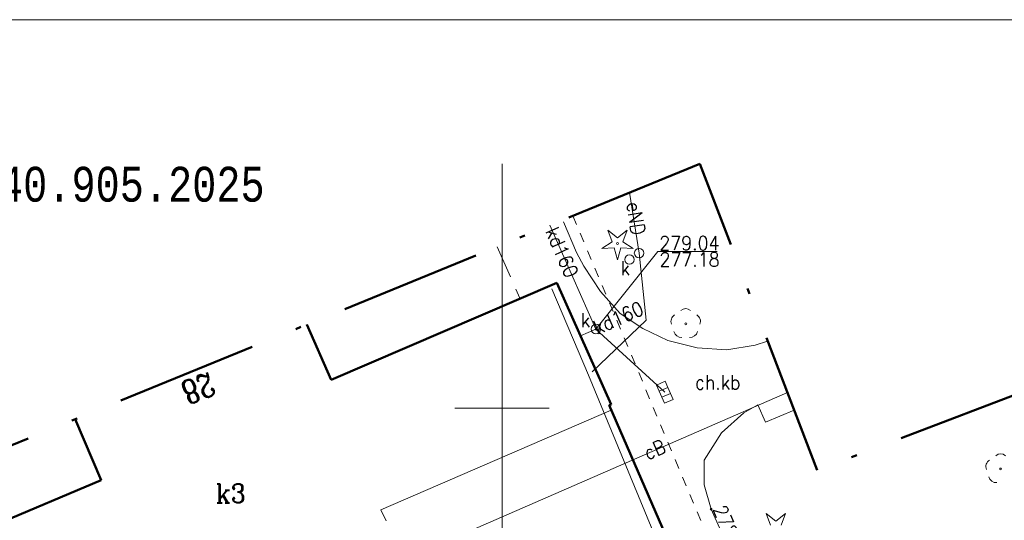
# Model space of a CAD drawing. Extents: x 6586740 to 6586888, y 5577511 to 5577721.
# Tile 5 of 7: x 6586774 to 6586827, y 5577694 to 5577721. Entities that reach past the tile are written whole.
import ezdxf
from ezdxf.enums import TextEntityAlignment as Align

# ---------------------------------------------------------------- set-up
doc = ezdxf.new("R2010")
doc.units = 0
doc.header["$MEASUREMENT"] = 0
for name, pattern in [('0.5_0.5', [1, 0.5, -0.5]), ('SKARP1000', [2.45, 1.75, -0.7]), ('ZAKRES500', [12.8, 7.5, -2.5, 0.3, -2.5])]:
    doc.linetypes.add(name, pattern=pattern)
for name, color, linetype, lineweight in [('312-BUDYNEK', 7, 'Continuous', 0), ('312-BUDYNEK EWIDENCYJNY', 7, 'Continuous', 0), ('CO PRZEW.', 7, 'Continuous', 0), ('ENN PRZEWÓD', 7, 'Continuous', 0), ('GRANICZNIK', 7, 'Continuous', 0), ('K PRZEW.', 7, 'Continuous', 0), ('MOSTY', 7, 'Continuous', 0), ('OPIS BUDYNKÓW', 7, 'Continuous', 0), ('OSNOWA', 7, 'Continuous', 0), ('PIKIETA', 7, 'Continuous', 0), ('SZKIC PODST.', 7, 'Continuous', 0), ('ZIELEÑ', 7, 'Continuous', 0)]:
    doc.layers.add(name, color=color, linetype=linetype, lineweight=lineweight)
doc.styles.add('MONOTXT', font='MONOTXT')
doc.styles.add('ROMANC', font='ROMANC')

msp = doc.modelspace()

# ---------------------------------------------------------------- linework, layer by layer
at = {"layer": '312-BUDYNEK', "color": 94, "linetype": '0.5_0.5', "lineweight": 0}
msp.add_line((6586803.746763, 5577710.182162), (6586817.54, 5577677.33), dxfattribs=at)
at = {"layer": '312-BUDYNEK EWIDENCYJNY', "color": 7, "linetype": 'Continuous', "lineweight": 50}
for p, q in [((6586790.96, 5577701.5), (6586802.9, 5577706.64)), ((6586802.9, 5577706.64), (6586805.78, 5577700.2)), ((6586789.678358, 5577704.431573), (6586790.96, 5577701.5)), ((6586805.78, 5577700.2), (6586805.67, 5577700.16)), ((6586805.67, 5577700.16), (6586813.26, 5577682.65)), ((6586778.79, 5577696.19), (6586777.412442, 5577699.417768)), ((6586767.06, 5577691.24), (6586778.79, 5577696.19))]:
    msp.add_line(p, q, dxfattribs=at)
at = {"layer": 'CO PRZEW.', "color": 215, "linetype": 'Continuous', "lineweight": 0}
msp.add_line((6586815.098387, 5577700.821472), (6586749.8986, 5577672.420969), dxfattribs=at)
at = {"layer": 'ENN PRZEWÓD', "color": 1, "linetype": 'Continuous', "lineweight": 0}
for p, q in [((6586806.752029, 5577711.410592), (6586807.25, 5577708.21)), ((6586807.25, 5577708.21), (6586807.63, 5577704.66)), ((6586804.58, 5577701.74), (6586802.63, 5577706.31)), ((6586807.63, 5577704.66), (6586804.77, 5577701.92)), ((6586812.6, 5577682.35), (6586804.58, 5577701.74))]:
    msp.add_line(p, q, dxfattribs=at)
msp.add_circle((6586807.249861, 5577708.210289), 0.25, dxfattribs=at)
at = {"layer": 'GRANICZNIK', "color": 7, "linetype": 'Continuous', "lineweight": 0}
for p, q in [((6586802.9, 5577706.64), (6586790.96, 5577701.5)), ((6586805.78, 5577700.2), (6586802.9, 5577706.64)), ((6586790.96, 5577701.5), (6586789.678358, 5577704.431573)), ((6586805.78, 5577699.89), (6586793.59, 5577694.62)), ((6586793.59, 5577694.62), (6586805.78, 5577699.89)), ((6586805.67, 5577700.16), (6586805.78, 5577700.2)), ((6586805.78, 5577699.89), (6586805.67, 5577700.16)), ((6586813.26, 5577682.65), (6586805.78, 5577699.89)), ((6586777.412442, 5577699.417768), (6586778.79, 5577696.19)), ((6586778.79, 5577696.19), (6586767.06, 5577691.24)), ((6586793.59, 5577694.62), (6586793.87, 5577694.03)), ((6586793.87, 5577694.03), (6586793.59, 5577694.62))]:
    msp.add_line(p, q, dxfattribs=at)
at = {"layer": 'K PRZEW.', "color": 17, "linetype": 'Continuous', "lineweight": 0}
for p, q in [((6586804.97, 5577704.19), (6586802.536368, 5577709.687402)), ((6586804.97, 5577704.19), (6586804.16, 5577703.83)), ((6586808.61, 5577700.84), (6586804.97, 5577704.19)), ((6586808.167938, 5577701.218217), (6586808.624711, 5577701.421585)), ((6586808.167938, 5577701.218217), (6586808.310296, 5577700.898476)), ((6586808.310296, 5577700.898476), (6586808.767069, 5577701.101844)), ((6586808.624711, 5577701.421585), (6586808.767069, 5577701.101844)), ((6586808.767069, 5577701.101844), (6586808.909427, 5577700.782103)), ((6586808.310296, 5577700.898476), (6586808.452654, 5577700.578735)), ((6586808.452654, 5577700.578735), (6586808.909427, 5577700.782103)), ((6586808.452654, 5577700.578735), (6586808.595012, 5577700.258994)), ((6586808.595012, 5577700.258994), (6586809.051784, 5577700.462362)), ((6586808.909427, 5577700.782103), (6586809.051784, 5577700.462362))]:
    msp.add_line(p, q, dxfattribs=at)
at = {"layer": 'K PRZEW.', "color": 7, "linetype": 'Continuous', "lineweight": 0}
for p, q in [((6586804.97, 5577704.19), (6586808.24, 5577708.3)), ((6586808.24, 5577708.3), (6586811.381, 5577708.3))]:
    msp.add_line(p, q, dxfattribs=at)
at = {"layer": 'K PRZEW.', "color": 17, "linetype": 'Continuous', "lineweight": 0}
for centre in [(6586806.739861, 5577707.870289), (6586804.969861, 5577704.190289)]:
    msp.add_circle(centre, 0.25, dxfattribs=at)
msp.add_arc((6586804.969861, 5577704.190289), 0.045, 0, 359.999427, dxfattribs=at)
at = {"layer": 'MOSTY', "color": 7, "linetype": 'SKARP1000', "lineweight": 0}
for p, q in [((6586803.94, 5577708.25), (6586803.201363, 5577709.959225)), ((6586799.742961, 5577708.545572), (6586800.95, 5577705.82)), ((6586804.33, 5577707.52), (6586803.94, 5577708.25)), ((6586805.21, 5577706.17), (6586804.33, 5577707.52)), ((6586800.95, 5577705.82), (6586802.9, 5577706.64)), ((6586802.9, 5577706.64), (6586805.78, 5577700.2)), ((6586806.26, 5577705.02), (6586805.21, 5577706.17)), ((6586807.45, 5577704.21), (6586806.26, 5577705.02)), ((6586808.78, 5577703.58), (6586807.45, 5577704.21)), ((6586810.32, 5577703.2), (6586808.78, 5577703.58)), ((6586814.054461, 5577703.552517), (6586813.4, 5577703.33)), ((6586811.89, 5577703.08), (6586810.32, 5577703.2)), ((6586813.4, 5577703.33), (6586811.89, 5577703.08)), ((6586805.78, 5577700.2), (6586805.67, 5577700.16)), ((6586805.67, 5577700.16), (6586813.26, 5577682.65)), ((6586812.8, 5577699.76), (6586813.53, 5577700.18)), ((6586813.53, 5577700.18), (6586813.94, 5577699.26)), ((6586813.94, 5577699.26), (6586815.451394, 5577699.897961)), ((6586811.62, 5577698.7), (6586812.8, 5577699.76)), ((6586810.7, 5577697.25), (6586811.62, 5577698.7)), ((6586810.69, 5577695.94), (6586810.7, 5577697.25)), ((6586811.06, 5577694.66), (6586810.69, 5577695.94)), ((6586818.48, 5577677.8), (6586811.06, 5577694.66))]:
    msp.add_line(p, q, dxfattribs=at)
at = {"layer": 'OPIS BUDYNKÓW', "color": 7, "linetype": 'Continuous', "lineweight": 0}
msp.add_circle((6586811.06, 5577694.65), 0.05, dxfattribs=at)
at = {"layer": 'OSNOWA', "color": 94, "linetype": 'Continuous', "lineweight": 0}
for p, q in [((6586805.826861, 5577708.813289), (6586805.597861, 5577709.426289)), ((6586805.597861, 5577709.426289), (6586806.109861, 5577709.019289)), ((6586806.109861, 5577709.019289), (6586806.621861, 5577709.426289)), ((6586806.621861, 5577709.426289), (6586806.392861, 5577708.813289)), ((6586805.281861, 5577708.452289), (6586805.826861, 5577708.813289)), ((6586806.392861, 5577708.813289), (6586806.937861, 5577708.452289)), ((6586805.934861, 5577708.480289), (6586805.281861, 5577708.452289)), ((6586806.109861, 5577707.850289), (6586805.934861, 5577708.480289)), ((6586806.284861, 5577708.480289), (6586806.109861, 5577707.850289)), ((6586806.937861, 5577708.452289), (6586806.284861, 5577708.480289)), ((6586814.206861, 5577693.813289), (6586813.977861, 5577694.426289)), ((6586813.977861, 5577694.426289), (6586814.489861, 5577694.019289)), ((6586814.489861, 5577694.019289), (6586815.001861, 5577694.426289)), ((6586815.001861, 5577694.426289), (6586814.772861, 5577693.813289))]:
    msp.add_line(p, q, dxfattribs=at)
for centre, radius, start, end in [((6586806.109861, 5577708.720289), 0.05, 0, 359.999427), ((6586809.719861, 5577704.870289), 0.4, 49.272, 130.728), ((6586809.339861, 5577704.594289), 0.4, 121.308, 202.548), ((6586810.099861, 5577704.594289), 0.4, 337.452, 58.692), ((6586809.719861, 5577704.470289), 0.05, 0, 359.999427), ((6586809.484861, 5577704.146289), 0.4, 193.221, 274.871), ((6586809.954861, 5577704.146289), 0.4, 265.129, 346.779), ((6586826.379861, 5577697.180289), 0.4, 49.272, 130.728), ((6586825.999861, 5577696.904289), 0.4, 121.308, 202.548), ((6586826.379861, 5577696.780289), 0.05, 0, 359.999427), ((6586826.144861, 5577696.456289), 0.4, 193.221, 274.871)]:
    msp.add_arc(centre, radius, start, end, dxfattribs=at)
at = {"layer": 'PIKIETA', "color": 7, "linetype": 'Continuous', "lineweight": 0}
for p, q in [((6586739.711783, 5577720.56803), (6586888.211783, 5577720.56803)), ((6586799.999861, 5577586.757289), (6586799.999861, 5577712.930289)), ((6586797.499861, 5577700.000289), (6586799.999861, 5577700.000289)), ((6586799.999861, 5577700.000289), (6586802.499861, 5577700.000289))]:
    msp.add_line(p, q, dxfattribs=at)
at = {"layer": 'SZKIC PODST.', "color": 5, "linetype": 'ZAKRES500', "lineweight": 50}
for p, q in [((6586810.47, 5577712.93), (6586744.71, 5577686.05)), ((6586816.67, 5577696.71), (6586810.47, 5577712.93)), ((6586852.03, 5577710.22), (6586816.67, 5577696.71))]:
    msp.add_line(p, q, dxfattribs=at)

# ---------------------------------------------------------------- texts
at = {"layer": '312-BUDYNEK EWIDENCYJNY', "color": 7, "linetype": 'Continuous', "lineweight": 25, "style": 'ROMANC', "width": 0.79}
msp.add_text('28', height=1.249998, rotation=201.349, dxfattribs=at).set_placement((6586783.935004, 5577701.049103), align=Align.MIDDLE)
at = {"layer": '312-BUDYNEK EWIDENCYJNY', "color": 7, "linetype": 'Continuous', "lineweight": 0, "style": 'ROMANC', "width": 0.899998}
msp.add_text('k3', height=1.000002, dxfattribs=at).set_placement((6586784.846861, 5577694.987289))
at = {"layer": 'CO PRZEW.', "color": 215, "linetype": 'Continuous', "lineweight": 0, "style": 'ROMANC', "width": 0.9}
msp.add_text('cB', height=0.75, rotation=23.537, dxfattribs=at).set_placement((6586807.705861, 5577697.234289))
at = {"layer": 'ENN PRZEWÓD', "color": 1, "linetype": 'Continuous', "lineweight": 0, "style": 'ROMANC', "width": 0.9}
msp.add_text('eND', height=0.75, rotation=278.841, dxfattribs=at).set_placement((6586806.580861, 5577710.851289))
at = {"layer": 'K PRZEW.', "color": 17, "linetype": 'Continuous', "lineweight": 0, "style": 'ROMANC', "width": 0.9}
for rotation, p in [(293.899, (6586803.169712, 5577708.24958)), (23.699, (6586806.157253, 5577704.783302))]:
    msp.add_text('kd160', height=0.75, rotation=rotation, dxfattribs=at).set_placement(p, align=Align.MIDDLE)
for s, p in [('279.04', (6586808.323861, 5577708.356289)), ('277.18', (6586808.330861, 5577707.499289)), ('k', (6586806.269861, 5577707.040289))]:
    msp.add_text(s, height=0.75, dxfattribs=at).set_placement(p)
msp.add_text('k', height=0.75, dxfattribs=at).set_placement((6586804.168861, 5577705.034289), align=Align.TOP_LEFT)
at = {"layer": 'OPIS BUDYNKÓW', "color": 7, "linetype": 'Continuous', "lineweight": 0, "style": 'ROMANC', "width": 0.9}
msp.add_text('278.94', height=0.75, rotation=293.671989, dxfattribs=at).set_placement((6586811.138861, 5577694.659289))
at = {"layer": 'SZKIC PODST.', "color": 7, "linetype": 'Continuous', "lineweight": 0, "style": 'MONOTXT', "width": 0.800412}
msp.add_text('ID PRACY: WGK-III.6640.905.2025', height=1.844538, dxfattribs=at).set_placement((6586747.829861, 5577711.856289), align=Align.MIDDLE_LEFT)
at = {"layer": 'ZIELEÑ', "color": 7, "linetype": 'Continuous', "lineweight": 0, "style": 'ROMANC', "width": 0.9}
msp.add_text('ch.kb', height=0.75, dxfattribs=at).set_placement((6586811.416861, 5577701.367289), align=Align.MIDDLE)

doc.saveas('drawing.dxf')
